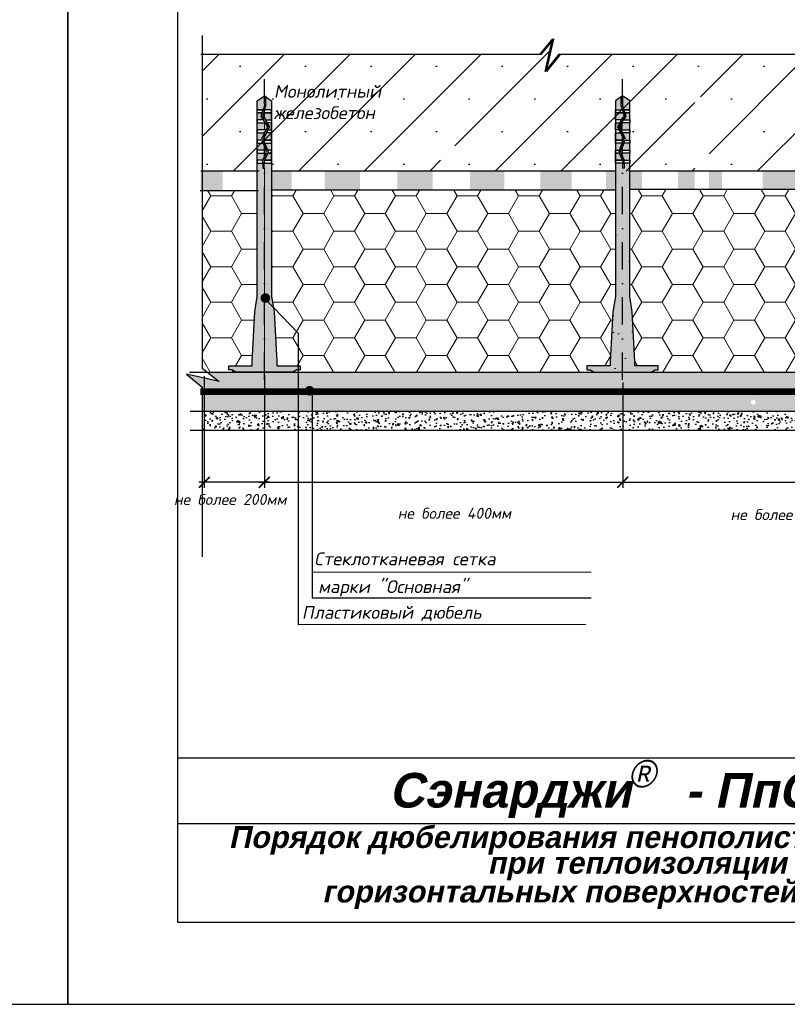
# Model space of a CAD drawing. Header units: inches. Extents: x 47 to 4151, y -1120 to 1902.
# Tile 78 of 93: x 1928 to 2068, y 949 to 1129. Entities that reach past the tile are written whole.
import ezdxf

# ---------------------------------------------------------------- set-up
doc = ezdxf.new("R2010")
doc.units = ezdxf.units.IN
doc.header["$LTSCALE"] = 10
doc.header["$MEASUREMENT"] = 0
doc.linetypes.add('DASHDOT', pattern=[1, 0.5, -0.25, 0, -0.25])
doc.linetypes.add('HIDDEN', pattern=[0.375, 0.25, -0.125])
doc.layers.add('dim', color=160, linetype='Continuous', lineweight=15)
doc.layers.add('Layer1', color=108, linetype='Continuous', lineweight=30)
for name, color, linetype in [('DUBEL', 142, 'Continuous'), ('hatch', 240, 'Continuous'), ('ndp', 242, 'Continuous'), ('ramka', 248, 'Continuous')]:
    doc.layers.add(name, color=color, linetype=linetype)
doc.layers.add('list', color=5, linetype='Continuous', plot=False)
doc.styles.add('ndp', font='ARIALBD.TTF', dxfattribs={"oblique": 12})
doc.styles.add('style2', font='romans.shx', dxfattribs={"oblique": 12})
doc.dimstyles.new('1', dxfattribs={"dimtxt": 2, "dimasz": 2, "dimexe": 1, "dimexo": 0.7, "dimgap": 2, "dimtad": 0, "dimtih": 1, "dimtoh": 1, "dimdec": 4, "dimzin": 0, "dimdsep": 46, "dimtxsty": 'style2', "dimblk": 'ARCHTICK', "dimcen": 1.5, "dimdle": 1, "dimadec": 0, "dimazin": 0, "dimtfac": 1, "dimtdec": 4, "dimtofl": 0, "dimtmove": 0, "dimatfit": 2, "dimldrblk": 'DOTSMALL', "dimfxl": 1, "dimtolj": 1, "dimtzin": 0, "dimarcsym": 0})
pattern_1 = [(350, (2566.6812, 1618.4841), (0.29139777, 0.39286785), [0, -0.4375])]
pattern_2 = [(0, (836.18176, 1637.6031), (0.21875, 0.4375), [0, -0.4375])]
pattern_3 = [(50, (836.1818, 1637.603), (2.5104106, -0.2196325), [0.2625, -2.8875]), (355, (836.1818, 1637.603), (-0.4856297, 2.6326725), [0.21, -2.31]), (100.4514, (836.391, 1637.5848), (2.024783, 2.4130384), [0.2230907, -2.4539974]), (46.1842, (836.1818, 1638.303), (3.735344, -0.5793166), [0.39375, -4.33125]), (96.6356, (836.493, 1638.2548), (3.271319, 3.409413), [0.334636, -3.680995]), (351.1842, (836.1818, 1638.303), (3.271317, 3.409415), [0.315, -3.465]), (21, (836.5318, 1638.128), (2.0891747, -1.409166), [0.2625, -2.8875]), (326, (836.5318, 1638.128), (0.8516037, 2.538025), [0.21, -2.31]), (71.4514, (836.7059, 1638.0107), (2.940779, 1.1288567), [0.2230907, -2.4539974]), (37.5, (836.1818, 1637.6031), (0.0425595, 1.1651285), [0, -2.282, 0, -2.345, 0, -2.31875]), (7.5, (836.1818, 1637.6031), (0.9207434, 1.380441), [0, -1.337, 0, -2.2295, 0, -0.88375]), (327.5, (835.4013, 1637.6031), (1.8683785, -0.07894205), [0, -0.875, 0, -2.73, 0, -3.6225]), (317.5, (835.0513, 1637.6031), (2.0411516, 0.3503674), [0, -1.1375, 0, -1.813, 0, -2.5725])]
pattern_4 = [(0, (1889.868, 340.1117), (5.625, 3.247595), [3.75, -7.5]), (120, (1889.868, 340.1117), (-5.625, 3.247595), [3.75, -7.5]), (60, (1889.868, 340.1117), (1e-08, 6.49519), [-7.5, 3.75])]

# ---------------------------------------------------------------- blocks, each defined once
blk = doc.blocks.new('_ArchTick')
at = {"layer": 'DUBEL', "color": 0, "const_width": 0.15}
blk.add_lwpolyline([(-0.5, -0.5), (0.5, 0.5)], dxfattribs=at)
blk = doc.blocks.new('*D307')
at = {"layer": 'Defpoints', "color": 0}
for p in [(2038.3, 1063.08), (2099.3, 1063.08), (2099.3, 1044.4)]:
    blk.add_point(p, dxfattribs=at)
at = {"layer": 'dim', "color": 0, "lineweight": -2}
for p, q in [((2038.3, 1062.38), (2038.3, 1043.4)), ((2099.3, 1062.38), (2099.3, 1043.4)), ((2037.3, 1044.4), (2100.3, 1044.4))]:
    blk.add_line(p, q, dxfattribs=at)
at = {"layer": 'dim', "color": 0, "lineweight": -2, "xscale": 2, "yscale": 2, "zscale": 2, "rotation": 180}
blk.add_blockref('_ArchTick', (2038.3, 1044.4), dxfattribs=at)
at = {"layer": 'dim', "color": 0, "lineweight": -2, "xscale": 2, "yscale": 2, "zscale": 2}
blk.add_blockref('_ArchTick', (2099.3, 1044.4), dxfattribs=at)
at = {"layer": 'dim', "color": 0, "insert": (2068.36, 1038.48), "char_height": 2, "attachment_point": 5, "style": 'style2'}
blk.add_mtext('\\A1;{\\fRomanS|b0|i0|c204|p2;не более 400мм}', dxfattribs=at)
blk = doc.blocks.new('_DotSmall')
at = {"layer": 'DUBEL', "color": 0, "const_width": 0.5}
blk.add_lwpolyline([(-0.0625, 0, 1), (0.0625, 0, 1)], format="xyb", close=True, dxfattribs=at)
blk = doc.blocks.new('*D322')
at = {"layer": 'Defpoints', "color": 0}
for p in [(1972.77, 1063.33), (2038.3, 1063.33), (2038.3, 1044.4)]:
    blk.add_point(p, dxfattribs=at)
at = {"layer": 'dim', "color": 0, "lineweight": -2}
for p, q in [((1972.77, 1062.63), (1972.77, 1043.4)), ((2038.3, 1062.63), (2038.3, 1043.4)), ((1971.77, 1044.4), (2039.3, 1044.4))]:
    blk.add_line(p, q, dxfattribs=at)
at = {"layer": 'dim', "color": 0, "lineweight": -2, "xscale": 2, "yscale": 2, "zscale": 2, "rotation": 180}
blk.add_blockref('_ArchTick', (1972.77, 1044.4), dxfattribs=at)
at = {"layer": 'dim', "color": 0, "lineweight": -2, "xscale": 2, "yscale": 2, "zscale": 2}
blk.add_blockref('_ArchTick', (2038.3, 1044.4), dxfattribs=at)
at = {"layer": 'dim', "color": 0, "insert": (2007.51, 1038.73), "char_height": 2, "attachment_point": 5, "style": 'style2'}
blk.add_mtext('\\A1;{\\fRomanS|b0|i0|c204|p2;не более 400мм}', dxfattribs=at)
blk = doc.blocks.new('*D323')
at = {"layer": 'Defpoints', "color": 0}
for p in [(1972.77, 1064.72), (1961.78, 1064.53), (1961.78, 1044.4)]:
    blk.add_point(p, dxfattribs=at)
at = {"layer": 'dim', "color": 0, "lineweight": -2}
for p, q in [((1961.78, 1063.83), (1961.78, 1043.4)), ((1972.77, 1064.02), (1972.77, 1043.4)), ((1973.77, 1044.4), (1960.78, 1044.4))]:
    blk.add_line(p, q, dxfattribs=at)
at = {"layer": 'dim', "color": 0, "lineweight": -2, "xscale": 2, "yscale": 2, "zscale": 2, "rotation": 180}
blk.add_blockref('_ArchTick', (1961.78, 1044.4), dxfattribs=at)
at = {"layer": 'dim', "color": 0, "lineweight": -2, "xscale": 2, "yscale": 2, "zscale": 2}
blk.add_blockref('_ArchTick', (1972.77, 1044.4), dxfattribs=at)
at = {"layer": 'dim', "color": 0, "insert": (1966.53, 1041.26), "char_height": 2, "attachment_point": 5, "style": 'style2'}
blk.add_mtext('\\A1;{\\fRomanS|b0|i0|c204|p2;не более 200мм}', dxfattribs=at)

msp = doc.modelspace()

# ---------------------------------------------------------------- hatches: boundary and pattern name
at = {"layer": 'dim'}
h = msp.add_hatch(color=4, dxfattribs=at)
h.paths.add_polyline_path([(1972.778129, 1115.096473), (1971.474136, 1114.156579), (1971.474136, 1112.527853), (1972.536286, 1112.527853), (1972.778129, 1113.346206)])
h.paths.add_polyline_path([(1974.082123, 1114.156579), (1973.054931, 1114.89696), (1973.054931, 1113.306161), (1972.778129, 1112.527853), (1972.778129, 1112.369519), (1972.824921, 1112.527853), (1974.082123, 1112.527853)])
h.paths.add_polyline_path([(1974.082123, 1111.982397), (1972.778129, 1111.982397), (1972.778129, 1110.975996), (1972.956104, 1110.688795), (1974.082123, 1110.688795)])
h.paths.add_polyline_path([(1972.198702, 1111.385536), (1972.375089, 1111.982397), (1971.474136, 1111.982397), (1971.474136, 1110.688795), (1972.630464, 1110.688795)])
h.paths.add_polyline_path([(1972.778129, 1111.982397), (1972.663725, 1111.982397), (1972.499287, 1111.425969), (1972.778129, 1110.975996)])
h.paths.add_polyline_path([(1972.778129, 1110.143339), (1971.474136, 1110.143339), (1971.474136, 1108.849737), (1972.778129, 1108.849737)])
h.paths.add_polyline_path([(1972.968476, 1110.143339), (1972.778129, 1110.143339), (1972.778129, 1108.849737), (1973.105437, 1108.849737), (1973.404359, 1109.439948)])
h.paths.add_polyline_path([(1974.082123, 1110.143339), (1973.294117, 1110.143339), (1973.721546, 1109.453589), (1973.415715, 1108.849737), (1974.082123, 1108.849737)])
h.paths.add_polyline_path([(1974.082123, 1108.304281), (1973.139459, 1108.304281), (1972.778129, 1107.59085), (1972.778129, 1107.010679), (1974.082123, 1107.010679)])
h.paths.add_polyline_path([(1972.778129, 1108.304281), (1971.474136, 1108.304281), (1971.474136, 1107.010679), (1972.372456, 1107.010679), (1972.778129, 1105.904192), (1972.778129, 1106.70832), (1972.590437, 1107.220258), (1972.778129, 1107.59085), (1972.778129, 1108.203482), (1972.289126, 1107.237964)])
h.paths.add_polyline_path([(1972.778129, 1105.904192), (1972.572437, 1106.465223), (1971.474136, 1106.465223), (1971.474136, 1105.171622), (1972.778129, 1105.171622)])
h.paths.add_polyline_path([(1974.082123, 1106.465223), (1972.867256, 1106.465223), (1973.341532, 1105.171622), (1974.082123, 1105.171622)])
h.paths.add_polyline_path([(1974.082123, 1104.626165), (1973.399706, 1104.626165), (1972.819919, 1103.332564), (1974.082123, 1103.332564)])
h.paths.add_polyline_path([(1972.778129, 1104.626165), (1971.474136, 1104.626165), (1971.474136, 1103.332564), (1972.516587, 1103.332564), (1972.778129, 1103.916108)])
h.paths.add_polyline_path([(1972.487713, 1102.787108), (1971.474136, 1102.787108), (1971.474136, 1078.381266), (1971.001246, 1075.607412), (1970.524305, 1066.467857), (1970.524305, 1065.672592), (1966.248239, 1065.672592), (1966.248239, 1064.957988), (1966.83738, 1064.957988), (1967.566899, 1064.517191), (1972.778129, 1064.517191), (1972.778129, 1101.883826), (1972.487713, 1101.883826)])
h.paths.add_polyline_path([(1974.082123, 1102.787108), (1972.778129, 1102.787108), (1972.778129, 1064.517191), (1977.98936, 1064.517191), (1978.718879, 1064.957988), (1979.30802, 1064.957988), (1979.30802, 1065.672592), (1975.031954, 1065.672592), (1975.031954, 1066.467857), (1974.555013, 1075.607412), (1974.082123, 1078.381266)])
h = msp.add_hatch(dxfattribs=at)
h.set_pattern_fill('AR-SAND', color=1, scale=5, style=0)
h.set_pattern_definition([(37.5, (1889.868, 340.112), (-0.31497, 9.63412), [0, -7.6, 0, -8.5, 0, -8.125]), (7.5, (1889.868, 340.112), (8.84888, 14.11073), [0, -4.1, 0, -6.85, 0, -2.625]), (327.5, (1883.718, 340.112), (15.57071, 0.028295), [0, -2.5, 0, -9, 0, -11.75]), (317.5, (1883.718, 340.112), (15.03063, 4.38838), [0, -1.25, 0, -5.9, 0, -6.75])])
h.paths.add_polyline_path([(2039.563348, 1102.787108), (2038.549771, 1102.787108), (2038.549771, 1101.883826), (2038.259355, 1101.883826), (2038.259355, 1064.517191), (2043.470585, 1064.517191), (2044.200104, 1064.957988), (2044.789245, 1064.957988), (2044.789245, 1065.672592), (2040.513179, 1065.672592), (2040.513179, 1066.467857), (2040.036238, 1075.607412), (2039.563348, 1078.381266)])
h.paths.add_polyline_path([(2038.259355, 1102.787108), (2036.955361, 1102.787108), (2036.955361, 1078.381266), (2036.482471, 1075.607412), (2036.00553, 1066.467857), (2036.00553, 1065.672592), (2031.729464, 1065.672592), (2031.729464, 1064.957988), (2032.318605, 1064.957988), (2033.048124, 1064.517191), (2038.259355, 1064.517191)])
h.paths.add_polyline_path([(2037.637778, 1104.626165), (2036.955361, 1104.626165), (2036.955361, 1103.332564), (2038.217565, 1103.332564)])
h.paths.add_polyline_path([(2039.563348, 1104.626165), (2038.259355, 1104.626165), (2038.259355, 1103.916108), (2038.520897, 1103.332564), (2039.563348, 1103.332564)])
h.paths.add_polyline_path([(2039.563348, 1106.465223), (2038.465047, 1106.465223), (2038.259355, 1105.904192), (2038.259355, 1105.171622), (2039.563348, 1105.171622)])
h.paths.add_polyline_path([(2038.170228, 1106.465223), (2036.955361, 1106.465223), (2036.955361, 1105.171622), (2037.695952, 1105.171622)])
h.paths.add_polyline_path([(2038.259355, 1107.59085), (2037.898025, 1108.304281), (2036.955361, 1108.304281), (2036.955361, 1107.010679), (2038.259355, 1107.010679)])
h.paths.add_polyline_path([(2039.563348, 1108.304281), (2038.259355, 1108.304281), (2038.748358, 1107.237964), (2038.259355, 1108.203482), (2038.259355, 1107.59085), (2038.447047, 1107.220258), (2038.259355, 1106.70832), (2038.259355, 1105.904192), (2038.465047, 1106.465223), (2038.665028, 1107.010679), (2039.563348, 1107.010679)])
h.paths.add_polyline_path([(2039.563348, 1114.156579), (2038.259355, 1115.096473), (2038.259355, 1113.346206), (2038.501198, 1112.527853), (2039.563348, 1112.527853)])
h.paths.add_polyline_path([(2037.982553, 1113.306161), (2037.982553, 1114.89696), (2036.955361, 1114.156579), (2036.955361, 1112.527853), (2038.212563, 1112.527853), (2038.259355, 1112.369519), (2038.259355, 1112.527853)])
h.paths.add_polyline_path([(2038.259355, 1111.982397), (2036.955361, 1111.982397), (2036.955361, 1110.688795), (2038.08138, 1110.688795), (2038.259355, 1110.975996)])
h.paths.add_polyline_path([(2039.563348, 1111.982397), (2038.662395, 1111.982397), (2038.838782, 1111.385536), (2038.40702, 1110.688795), (2039.563348, 1110.688795)])
h.paths.add_polyline_path([(2039.563348, 1110.143339), (2038.259355, 1110.143339), (2038.259355, 1108.849737), (2039.563348, 1108.849737)])
h.paths.add_polyline_path([(2037.315938, 1109.453589), (2037.743367, 1110.143339), (2036.955361, 1110.143339), (2036.955361, 1108.849737), (2037.621769, 1108.849737)])
h = msp.add_hatch(color=4, dxfattribs=at)
h.paths.add_polyline_path([(2038.259355, 1111.982397), (2036.955361, 1111.982397), (2036.955361, 1110.688795), (2038.08138, 1110.688795), (2038.259355, 1110.975996)])
h.paths.add_polyline_path([(2037.982553, 1114.89696), (2036.955361, 1114.156579), (2036.955361, 1112.527853), (2038.212563, 1112.527853), (2038.259355, 1112.369519), (2038.259355, 1112.527853), (2037.982553, 1113.306161)])
h.paths.add_polyline_path([(2039.563348, 1114.156579), (2038.259355, 1115.096473), (2038.259355, 1113.346206), (2038.501198, 1112.527853), (2039.563348, 1112.527853)])
h.paths.add_polyline_path([(2039.563348, 1111.982397), (2038.662395, 1111.982397), (2038.838782, 1111.385536), (2038.40702, 1110.688795), (2039.563348, 1110.688795)])
h.paths.add_polyline_path([(2039.563348, 1110.143339), (2038.259355, 1110.143339), (2038.259355, 1108.849737), (2039.563348, 1108.849737)])
h.paths.add_polyline_path([(2038.538197, 1111.425969), (2038.373759, 1111.982397), (2038.259355, 1111.982397), (2038.259355, 1110.975996)])
h.paths.add_polyline_path([(2037.743367, 1110.143339), (2036.955361, 1110.143339), (2036.955361, 1108.849737), (2037.621769, 1108.849737), (2037.315938, 1109.453589)])
h.paths.add_polyline_path([(2039.563348, 1108.304281), (2038.259355, 1108.304281), (2038.748358, 1107.237964), (2038.259355, 1108.203482), (2038.259355, 1107.59085), (2038.447047, 1107.220258), (2038.259355, 1106.70832), (2038.259355, 1105.904192), (2038.465047, 1106.465223), (2038.665028, 1107.010679), (2039.563348, 1107.010679)])
h.paths.add_polyline_path([(2038.259355, 1107.59085), (2037.898025, 1108.304281), (2036.955361, 1108.304281), (2036.955361, 1107.010679), (2038.259355, 1107.010679)])
h.paths.add_polyline_path([(2038.170228, 1106.465223), (2036.955361, 1106.465223), (2036.955361, 1105.171622), (2037.695952, 1105.171622)])
h.paths.add_polyline_path([(2039.563348, 1106.465223), (2038.465047, 1106.465223), (2038.259355, 1105.904192), (2038.259355, 1105.171622), (2039.563348, 1105.171622)])
h.paths.add_polyline_path([(2037.637778, 1104.626165), (2036.955361, 1104.626165), (2036.955361, 1103.332564), (2038.217565, 1103.332564)])
h.paths.add_polyline_path([(2039.563348, 1104.626165), (2038.259355, 1104.626165), (2038.259355, 1103.916108), (2038.520897, 1103.332564), (2039.563348, 1103.332564)])
h.paths.add_polyline_path([(2038.259355, 1102.787108), (2036.955361, 1102.787108), (2036.955361, 1078.381266), (2036.482471, 1075.607412), (2036.00553, 1066.467857), (2036.00553, 1065.672592), (2031.729464, 1065.672592), (2031.729464, 1064.957988), (2032.318605, 1064.957988), (2033.048124, 1064.517191), (2038.259355, 1064.517191)])
h.paths.add_polyline_path([(2039.563348, 1102.787108), (2038.549771, 1102.787108), (2038.549771, 1101.883826), (2038.259355, 1101.883826), (2038.259355, 1064.517191), (2043.470585, 1064.517191), (2044.200104, 1064.957988), (2044.789245, 1064.957988), (2044.789245, 1065.672592), (2040.513179, 1065.672592), (2040.513179, 1066.467857), (2040.036238, 1075.607412), (2039.563348, 1078.381266)])
msp.add_hatch(color=4, dxfattribs=at).paths.add_polyline_path([(2038.259355, 1110.143339), (2038.069008, 1110.143339), (2037.633125, 1109.439948), (2037.932047, 1108.849737), (2038.259355, 1108.849737)])
h = msp.add_hatch(dxfattribs=at)
h.set_pattern_fill('HONEY', color=1, scale=30, style=0)
h.set_pattern_definition(pattern_4)
h.paths.add_polyline_path([(1971.474136, 1097.74657), (1961.40766, 1097.74657), (1961.40766, 1065.298069), (1962.398473, 1064.517191), (1967.566899, 1064.517191), (1966.83738, 1064.957988), (1966.248239, 1064.957988), (1966.248239, 1065.672592), (1970.524305, 1065.672592), (1970.524305, 1066.467857), (1971.001246, 1075.607412), (1971.474136, 1078.381266)])
h = msp.add_hatch(dxfattribs=at)
h.set_pattern_fill('HONEY', color=1, scale=30, style=0)
h.set_pattern_definition(pattern_4)
h.paths.add_polyline_path([(2036.955361, 1097.851631), (1974.082123, 1097.851631), (1974.082123, 1078.381266), (1974.429479, 1076.343759), (1978.961144, 1071.658524), (1978.961144, 1065.672592), (1979.30802, 1065.672592), (1979.30802, 1064.957988), (1978.961144, 1064.957988), (1978.961144, 1064.517191), (1991.205716, 1064.517191), (2033.048124, 1064.517191), (2032.318605, 1064.957988), (2031.729464, 1064.957988), (2031.729464, 1065.672592), (2036.00553, 1065.672592), (2036.00553, 1066.467857), (2036.482471, 1075.607412), (2036.955361, 1078.381266)])
h.paths.add_polyline_path([(1978.961144, 1071.658524), (1974.429479, 1076.343759), (1974.555013, 1075.607412), (1975.031954, 1066.467857), (1975.031954, 1065.672592), (1978.961144, 1065.672592)], flags=17)
h = msp.add_hatch(dxfattribs=at)
h.set_pattern_fill('HONEY', color=1, scale=30, style=0)
h.set_pattern_definition(pattern_4)
h.paths.add_polyline_path([(2071.262335, 1077.812962, -0.0274360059), (2071.214166, 1077.810316, -1), (2071.214166, 1078.690141, -0.9465932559), (2071.262335, 1077.812962), (2071.262335, 1064.517191), (2073.513034, 1064.517191), (2073.513034, 1097.942615), (2039.563348, 1097.942615), (2039.563348, 1078.381266), (2040.036238, 1075.607412), (2040.513179, 1066.467857), (2040.513179, 1065.672592), (2044.789245, 1065.672592), (2044.789245, 1064.957988), (2044.200104, 1064.957988), (2043.470585, 1064.517191), (2071.262335, 1064.517191)])
at = {"layer": 'hatch'}
h = msp.add_hatch(dxfattribs=at)
h.set_pattern_fill('SACNCR', color=1, scale=90.327494, style=0)
h.set_pattern_definition([(45, (1177.907, 2000.766), (-5.987923, 5.987923), []), (45, (1183.895, 2000.766), (-5.987923, 5.987923), [0, -8.4682])])
h.paths.add_polyline_path([(2051.445619, 1114.156579), (2052.749613, 1115.096473), (2054.053607, 1114.156579), (2054.053607, 1112.527853), (2054.053607, 1111.982397), (2054.053607, 1110.143339), (2054.053607, 1108.304281), (2054.053607, 1106.465223), (2054.053607, 1104.626165), (2054.053607, 1102.787108), (2054.053607, 1101.328209), (2097.890644, 1101.328209), (2097.890644, 1102.787108), (2097.890644, 1103.332564), (2097.890644, 1104.626165), (2097.890644, 1105.171622), (2097.890644, 1106.465223), (2097.890644, 1107.010679), (2097.890644, 1108.304281), (2097.890644, 1108.849737), (2097.890644, 1110.143339), (2097.890644, 1110.688795), (2097.890644, 1111.982397), (2097.890644, 1112.527853), (2097.890644, 1114.156579), (2099.194638, 1115.096473), (2099.47144, 1114.89696), (2100.498632, 1114.156579), (2100.498632, 1112.527853), (2100.498632, 1110.688795), (2100.498632, 1110.143339), (2100.498632, 1108.849737), (2100.498632, 1108.304281), (2100.498632, 1106.465223), (2100.498632, 1105.171622), (2100.498632, 1103.332564), (2100.498632, 1102.787108), (2100.498632, 1101.328209), (2109.253353, 1101.328209), (2109.253353, 1122.640103), (2026.80716, 1122.640103), (2024.36342, 1119.539377), (2024.459654, 1119.979492), (2024.101799, 1119.52543), (2025.32327, 1125.11168), (2023.3036, 1122.654051), (2023.053441, 1122.654051), (2023.041979, 1122.640103), (1961.40766, 1122.640103), (1961.40766, 1101.328209), (2005.000594, 1101.328209), (2005.000594, 1102.787108), (2005.000594, 1103.332564), (2005.000594, 1104.626165), (2005.000594, 1105.171622), (2005.000594, 1106.465223), (2005.000594, 1107.010679), (2005.000594, 1108.304281), (2005.000594, 1108.849737), (2005.000594, 1110.143339), (2005.000594, 1110.688795), (2005.000594, 1111.982397), (2005.000594, 1112.527853), (2005.000594, 1114.156579), (2006.304588, 1115.096473), (2006.581389, 1114.89696), (2007.608582, 1114.156579), (2007.608582, 1112.527853), (2007.608582, 1110.688795), (2007.608582, 1110.143339), (2007.608582, 1108.849737), (2007.608582, 1108.304281), (2007.608582, 1106.465223), (2007.608582, 1105.171622), (2007.608582, 1103.332564), (2007.608582, 1102.787108), (2007.608582, 1101.328209), (2051.445619, 1101.328209), (2051.445619, 1102.787108), (2051.445619, 1103.332564), (2051.445619, 1105.171622), (2051.445619, 1107.010679), (2051.445619, 1108.304281), (2051.445619, 1110.143339), (2051.445619, 1112.527853)])
h.paths.add_polyline_path([(1973.907368, 1110.366501), (1998.654187, 1110.117151), (1999.402237, 1113.63645), (1974.655418, 1113.8858)], flags=24)
h.paths.add_polyline_path([(1974.242539, 1114.28264), (1997.87212, 1114.03329), (1998.62017, 1117.552589), (1974.990589, 1117.801939)], flags=24)
h = msp.add_hatch(dxfattribs=at)
h.set_pattern_fill('DOTS', color=1, scale=7, angle=350, style=0)
h.set_pattern_definition(pattern_1)
h.paths.add_polyline_path([(2028.9398, 1097.851631), (2028.9398, 1101.328209), (2023.223211, 1101.328209), (2023.223211, 1097.851631)])
h.paths.add_polyline_path([(2016.640937, 1097.851631), (2016.640937, 1101.328209), (2010.338758, 1101.328209), (2010.338758, 1097.851631)])
h.paths.add_polyline_path([(2003.533046, 1097.74657), (2003.533046, 1101.328209), (1997.090826, 1101.328209), (1997.090826, 1097.74657)])
h.paths.add_polyline_path([(1990.228452, 1097.74657), (1990.228452, 1101.328209), (1983.786226, 1101.328209), (1983.786226, 1097.74657)])
h.paths.add_polyline_path([(1977.750359, 1097.74657), (1977.750359, 1101.328209), (1971.728275, 1101.328209), (1971.728275, 1097.74657)])
h.paths.add_polyline_path([(1965.146001, 1097.74657), (1965.146001, 1101.328209), (1961.13254, 1101.328209), (1961.13254, 1097.74657)])
h = msp.add_hatch(dxfattribs=at)
h.set_pattern_fill('DOTS', color=1, scale=7, angle=350, style=0)
h.set_pattern_definition(pattern_1)
h.paths.add_polyline_path([(2109.253353, 1098.016324), (2109.253353, 1101.328209), (2104.98037, 1101.328209), (2104.98037, 1098.016324)])
h.paths.add_polyline_path([(2097.890644, 1097.942615), (2097.890644, 1101.328209), (2092.936207, 1101.328209), (2092.936207, 1097.942615)])
h.paths.add_polyline_path([(2086.774081, 1097.942615), (2086.774081, 1101.328209), (2079.809739, 1101.328209), (2079.809739, 1097.942615)])
h.paths.add_polyline_path([(2071.406839, 1097.942615), (2071.406839, 1101.328209), (2063.844223, 1101.328209), (2063.844223, 1097.942615)])
h.paths.add_polyline_path([(2056.42166, 1097.942615), (2056.42166, 1101.328209), (2054.053607, 1101.328209), (2054.053607, 1097.942615)])
h.paths.add_polyline_path([(2051.445619, 1097.851631), (2051.445619, 1101.328209), (2048.406526, 1101.328209), (2048.406526, 1097.851631)])
h.paths.add_polyline_path([(2041.824252, 1097.851631), (2041.824252, 1101.328209), (2035.241973, 1101.328209), (2035.241973, 1097.851631)])
h = msp.add_hatch(dxfattribs=at)
h.set_pattern_fill('DOTS', color=1, scale=7, style=0)
h.set_pattern_definition(pattern_2)
h.paths.add_polyline_path([(2011.58099, 1064.517191), (1991.205716, 1064.517191), (1962.398473, 1064.517191), (1964.522334, 1062.843337), (1958.521321, 1064.155498), (1961.40766, 1061.783517), (1961.40766, 1060.967891), (2011.58099, 1060.967891)])
h.paths.add_polyline_path([(2011.58099, 1060.967891), (1961.40766, 1060.967891), (1961.40766, 1057.41859), (2011.58099, 1057.41859)])
h.paths.add_polyline_path([(2013.057342, 1064.517191), (2011.58099, 1064.517191), (2011.58099, 1060.967891), (2013.057342, 1060.967891)])
h.paths.add_polyline_path([(2013.057342, 1060.967891), (2011.58099, 1060.967891), (2011.58099, 1057.41859), (2013.057342, 1057.41859)])
h = msp.add_hatch(dxfattribs=at)
h.set_pattern_fill('DOTS', color=1, scale=7, style=0)
h.set_pattern_definition(pattern_2)
h.paths.add_polyline_path([(2062.252814, 1064.517191), (2013.057342, 1064.517191), (2013.057342, 1060.967891), (2013.982803, 1060.967891, -0.5376095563), (2014.38759, 1061.580055, -0.5376095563), (2014.792376, 1060.967891), (2062.252814, 1060.967891)])
h.paths.add_polyline_path([(2062.252814, 1058.636607, -0.0725178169), (2062.127204, 1058.618293, -1), (2062.127204, 1059.498118, -0.0725178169), (2062.252814, 1059.479803), (2062.252814, 1060.967891), (2014.792376, 1060.967891, -0.3007203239), (2014.38759, 1060.70023, -0.3007203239), (2013.982803, 1060.967891), (2013.057342, 1060.967891), (2013.057342, 1057.41859), (2062.252814, 1057.41859)])
h.paths.add_polyline_path([(2065.630609, 1064.517191), (2062.252814, 1064.517191), (2062.252814, 1060.967891), (2065.630609, 1060.967891)])
h.paths.add_polyline_path([(2065.630609, 1060.967891), (2062.252814, 1060.967891), (2062.252814, 1059.479803, -0.7455016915), (2062.252814, 1058.636607), (2062.252814, 1057.41859), (2065.630609, 1057.41859)])
h = msp.add_hatch(dxfattribs=at)
h.set_pattern_fill('DOTS', color=1, scale=7, style=0)
h.set_pattern_definition(pattern_2)
h.paths.add_polyline_path([(2106.367014, 1064.155498), (2112.368026, 1062.843337), (2110.244166, 1064.517191), (2065.630609, 1064.517191), (2065.630609, 1060.967891), (2109.253353, 1060.967891), (2109.253353, 1061.783517)])
h.paths.add_polyline_path([(2109.253353, 1060.967891), (2065.630609, 1060.967891), (2065.630609, 1057.41859), (2109.253353, 1057.41859)])
h = msp.add_hatch(dxfattribs=at)
h.set_pattern_fill('AR-CONC', color=1, scale=0.35, style=0)
h.set_pattern_definition(pattern_3)
h.paths.add_polyline_path([(2011.58099, 1057.41859), (1961.40766, 1057.41859), (1961.40766, 1053.963135), (2011.58099, 1053.963135)])
h.paths.add_polyline_path([(2013.057342, 1057.41859), (2011.58099, 1057.41859), (2011.58099, 1053.963135), (2013.057342, 1053.963135)])
h.paths.add_polyline_path([(2014.485751, 1057.41859), (2013.057342, 1057.41859), (2013.057342, 1053.963135), (2014.485751, 1053.963135)])
h = msp.add_hatch(dxfattribs=at)
h.set_pattern_fill('AR-CONC', color=1, scale=0.35, style=0)
h.set_pattern_definition(pattern_3)
h.paths.add_polyline_path([(2062.252814, 1057.41859), (2014.485751, 1057.41859), (2014.485751, 1053.963135), (2062.252814, 1053.963135)])
h.paths.add_polyline_path([(2065.630609, 1057.41859), (2062.252814, 1057.41859), (2062.252814, 1053.963135), (2063.178728, 1053.963135, -0.3585132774), (2063.610401, 1054.318307, -0.3585132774), (2064.042075, 1053.963135), (2065.630609, 1053.963135)])
h = msp.add_hatch(dxfattribs=at)
h.set_pattern_fill('AR-CONC', color=1, scale=0.35, style=0)
h.set_pattern_definition(pattern_3)
h.paths.add_polyline_path([(2109.253353, 1057.41859), (2065.630609, 1057.41859), (2065.630609, 1053.963135), (2109.253353, 1053.963135)])

# ---------------------------------------------------------------- linework, layer by layer
at = {"layer": 'dim', "color": 142, "lineweight": 0}
for p, q in [((1972.778129, 1115.096473), (1971.474136, 1114.156579)), ((1972.778129, 1113.346206), (1972.778129, 1115.096473)), ((1971.474136, 1114.156579), (1971.474136, 1112.527853)), ((1972.536286, 1112.527853), (1972.778129, 1113.346206)), ((1973.054931, 1113.306161), (1972.778129, 1112.527853)), ((1974.082123, 1114.156579), (1973.054931, 1114.89696)), ((1973.054931, 1114.89696), (1973.054931, 1113.306161)), ((1974.082123, 1112.527853), (1974.082123, 1114.156579)), ((1971.474136, 1112.527853), (1972.536286, 1112.527853)), ((1972.375089, 1111.982397), (1971.474136, 1111.982397)), ((1971.474136, 1111.982397), (1971.474136, 1110.688795)), ((1972.198702, 1111.385536), (1972.375089, 1111.982397)), ((1972.630464, 1110.688795), (1972.198702, 1111.385536)), ((1972.778129, 1112.527853), (1972.778129, 1112.369519)), ((1972.778129, 1112.369519), (1972.824921, 1112.527853)), ((1974.082123, 1111.982397), (1972.778129, 1111.982397)), ((1972.778129, 1111.982397), (1972.778129, 1110.975996)), ((1972.824921, 1112.527853), (1974.082123, 1112.527853)), ((1974.082123, 1110.688795), (1974.082123, 1111.982397)), ((1971.474136, 1110.688795), (1972.630464, 1110.688795)), ((1972.778129, 1110.143339), (1971.474136, 1110.143339)), ((1971.474136, 1110.143339), (1971.474136, 1108.849737)), ((1972.778129, 1110.975996), (1972.956104, 1110.688795)), ((1972.778129, 1108.849737), (1972.778129, 1110.143339)), ((1972.968476, 1110.143339), (1972.778129, 1110.143339)), ((1972.778129, 1110.143339), (1972.778129, 1108.849737)), ((1972.956104, 1110.688795), (1974.082123, 1110.688795)), ((1973.404359, 1109.439948), (1972.968476, 1110.143339)), ((1974.082123, 1110.143339), (1973.294117, 1110.143339)), ((1973.294117, 1110.143339), (1973.721546, 1109.453589)), ((1974.082123, 1108.849737), (1974.082123, 1110.143339)), ((1971.474136, 1108.849737), (1972.778129, 1108.849737)), ((1972.778129, 1108.849737), (1973.105437, 1108.849737)), ((1973.105437, 1108.849737), (1973.404359, 1109.439948)), ((1973.721546, 1109.453589), (1973.415715, 1108.849737)), ((1973.415715, 1108.849737), (1974.082123, 1108.849737)), ((1972.487713, 1102.787108), (1971.474136, 1102.787108)), ((1971.474136, 1102.787108), (1971.474136, 1078.381266)), ((1972.487713, 1101.883826), (1972.487713, 1102.787108)), ((1972.778129, 1101.883826), (1972.487713, 1101.883826)), ((1972.778129, 1078.507634), (1972.778129, 1101.883826)), ((1971.474136, 1078.381266), (1971.001246, 1075.607412)), ((1972.778129, 1064.517191), (1972.778129, 1077.706748)), ((1972.778129, 1077.706748), (1972.778129, 1064.517191)), ((1971.001246, 1075.607412), (1970.524305, 1066.467857)), ((1974.555013, 1075.607412), (1974.429479, 1076.343759)), ((1975.031954, 1066.467857), (1974.555013, 1075.607412)), ((1970.524305, 1066.467857), (1970.524305, 1065.672592)), ((1975.031954, 1065.672592), (1975.031954, 1066.467857)), ((1970.524305, 1065.672592), (1966.248239, 1065.672592)), ((1966.248239, 1065.672592), (1966.248239, 1064.957988)), ((1966.248239, 1064.957988), (1966.83738, 1064.957988)), ((1966.83738, 1064.957988), (1967.566899, 1064.517191)), ((1978.961144, 1065.672592), (1975.031954, 1065.672592)), ((1977.98936, 1064.517191), (1978.718879, 1064.957988)), ((1978.718879, 1064.957988), (1978.961144, 1064.957988))]:
    msp.add_line(p, q, dxfattribs=at)
at = {"layer": 'dim', "color": 242, "lineweight": 0}
for p, q in [((1974.429479, 1076.343759), (1973.120215, 1077.697393)), ((1978.961144, 1064.957988), (1978.961144, 1065.672592))]:
    msp.add_line(p, q, dxfattribs=at)
at = {"layer": 'dim', "color": 108, "lineweight": 0}
for p, q in [((1967.566899, 1064.517191), (1972.778129, 1064.517191)), ((1972.778129, 1064.517191), (1977.98936, 1064.517191))]:
    msp.add_line(p, q, dxfattribs=at)
at = {"layer": 'dim', "color": 242, "lineweight": 0}
for start, end in [(114.45603427, 245.54396573), (245.54396573, 270), (270, 291.32308492)]:
    msp.add_arc((1972.960251, 1078.107191), 0.439912, start, end, dxfattribs=at)
at = {"layer": 'DUBEL', "linetype": 'DASHDOT'}
for p, q in [((1972.778129, 1063.150233), (1972.778129, 1118.115257)), ((2038.259355, 1063.150233), (2038.259355, 1118.115257))]:
    msp.add_line(p, q, dxfattribs=at)
at = {"layer": 'DUBEL'}
for points in [[(1975.031954, 1066.467857), (1975.031954, 1065.672592), (1979.30802, 1065.672592), (1979.30802, 1064.957988), (1978.718879, 1064.957988), (1977.98936, 1064.517191), (1967.566899, 1064.517191), (1966.83738, 1064.957988), (1966.248239, 1064.957988), (1966.248239, 1065.672592), (1970.524305, 1065.672592), (1970.524305, 1066.467857), (1971.001246, 1075.607412), (1971.474136, 1078.381266), (1971.474136, 1102.787108), (1972.487713, 1102.787108), (1972.487713, 1101.883826), (1972.764515, 1101.883826), (1972.764515, 1102.787108), (1972.487713, 1102.787108), (1974.082123, 1102.787108), (1974.082123, 1103.332564), (1972.819919, 1103.332564), (1972.764515, 1103.208947), (1972.778129, 1102.787108), (1972.487713, 1102.787108), (1972.487713, 1103.268141), (1972.516587, 1103.332564), (1971.474136, 1103.332564), (1971.474136, 1102.787108), (1971.474136, 1104.626165), (1973.096374, 1104.626165), (1972.516587, 1103.332564), (1973.179057, 1104.810647), (1973.046713, 1105.171622), (1971.474136, 1105.171622), (1971.474136, 1104.626165), (1971.474136, 1106.465223), (1972.572437, 1106.465223), (1973.046713, 1105.171622), (1972.372456, 1107.010679), (1971.474136, 1107.010679), (1971.474136, 1106.465223), (1971.474136, 1108.304281), (1972.778129, 1108.304281), (1972.289126, 1107.237964), (1973.105437, 1108.849737), (1971.474136, 1108.849737), (1971.474136, 1108.304281), (1971.474136, 1110.143339), (1972.778129, 1110.143339), (1972.968476, 1110.143339), (1973.404359, 1109.439948), (1973.105437, 1108.849737), (1973.404359, 1109.439948), (1972.630464, 1110.688795), (1971.474136, 1110.688795), (1971.474136, 1110.143339), (1971.474136, 1111.982397), (1972.375089, 1111.982397), (1972.198702, 1111.385536), (1972.630464, 1110.688795), (1972.198702, 1111.385536), (1972.375089, 1111.982397), (1971.474136, 1111.982397), (1971.474136, 1112.527853), (1972.536286, 1112.527853), (1972.375089, 1111.982397), (1972.536286, 1112.527853), (1971.474136, 1112.527853), (1971.474136, 1114.156579), (1972.778129, 1115.096473), (1972.778129, 1113.346206), (1972.536286, 1112.527853), (1972.778129, 1112.527853), (1973.054931, 1113.306161), (1973.054931, 1114.89696), (1972.778129, 1115.096473), (1974.082123, 1114.156579), (1974.082123, 1112.527853), (1972.824921, 1112.527853), (1972.663725, 1111.982397), (1974.082123, 1111.982397), (1972.778129, 1111.982397), (1972.663725, 1111.982397), (1972.499287, 1111.425969), (1972.956104, 1110.688795), (1974.082123, 1110.688795), (1974.082123, 1112.527853), (1974.082123, 1110.143339), (1973.294117, 1110.143339), (1972.956104, 1110.688795), (1973.721546, 1109.453589), (1973.415715, 1108.849737), (1974.082123, 1108.849737), (1974.082123, 1110.143339), (1974.082123, 1108.304281), (1973.139459, 1108.304281), (1973.415715, 1108.849737), (1972.590437, 1107.220258), (1972.867256, 1106.465223), (1974.082123, 1106.465223), (1974.082123, 1108.304281), (1974.082123, 1107.010679), (1972.778129, 1107.010679), (1972.667275, 1107.010679), (1974.082123, 1107.010679), (1974.082123, 1105.171622), (1973.341532, 1105.171622), (1972.867256, 1106.465223), (1973.477707, 1104.800199), (1973.399706, 1104.626165), (1974.082123, 1104.626165), (1973.399706, 1104.626165), (1972.819919, 1103.332564), (1974.082123, 1103.332564), (1974.082123, 1105.171622), (1974.082123, 1102.787108), (1974.082123, 1078.381266), (1974.555013, 1075.607412), (1975.031954, 1066.467857)], [(2036.00553, 1066.467857), (2036.00553, 1065.672592), (2031.729464, 1065.672592), (2031.729464, 1064.957988), (2032.318605, 1064.957988), (2033.048124, 1064.517191), (2043.470585, 1064.517191), (2044.200104, 1064.957988), (2044.789245, 1064.957988), (2044.789245, 1065.672592), (2040.513179, 1065.672592), (2040.513179, 1066.467857), (2040.036238, 1075.607412), (2039.563348, 1078.381266), (2039.563348, 1102.787108), (2038.549771, 1102.787108), (2038.549771, 1101.883826), (2038.272969, 1101.883826), (2038.272969, 1102.787108), (2038.549771, 1102.787108), (2036.955361, 1102.787108), (2036.955361, 1103.332564), (2038.217565, 1103.332564), (2038.272969, 1103.208947), (2038.259355, 1102.787108), (2038.549771, 1102.787108), (2038.549771, 1103.268141), (2038.520897, 1103.332564), (2039.563348, 1103.332564), (2039.563348, 1102.787108), (2039.563348, 1104.626165), (2037.94111, 1104.626165), (2038.520897, 1103.332564), (2037.858427, 1104.810647), (2037.990771, 1105.171622), (2039.563348, 1105.171622), (2039.563348, 1104.626165), (2039.563348, 1106.465223), (2038.465047, 1106.465223), (2037.990771, 1105.171622), (2038.665028, 1107.010679), (2039.563348, 1107.010679), (2039.563348, 1106.465223), (2039.563348, 1108.304281), (2038.259355, 1108.304281), (2038.748358, 1107.237964), (2037.932047, 1108.849737), (2039.563348, 1108.849737), (2039.563348, 1108.304281), (2039.563348, 1110.143339), (2038.259355, 1110.143339), (2038.069008, 1110.143339), (2037.633125, 1109.439948), (2037.932047, 1108.849737), (2037.633125, 1109.439948), (2038.40702, 1110.688795), (2039.563348, 1110.688795), (2039.563348, 1110.143339), (2039.563348, 1111.982397), (2038.662395, 1111.982397), (2038.838782, 1111.385536), (2038.40702, 1110.688795), (2038.838782, 1111.385536), (2038.662395, 1111.982397), (2039.563348, 1111.982397), (2039.563348, 1112.527853), (2038.501198, 1112.527853), (2038.662395, 1111.982397), (2038.501198, 1112.527853), (2039.563348, 1112.527853), (2039.563348, 1114.156579), (2038.259355, 1115.096473), (2038.259355, 1113.346206), (2038.501198, 1112.527853), (2038.259355, 1112.527853), (2037.982553, 1113.306161), (2037.982553, 1114.89696), (2038.259355, 1115.096473), (2036.955361, 1114.156579), (2036.955361, 1112.527853), (2038.212563, 1112.527853), (2038.373759, 1111.982397), (2036.955361, 1111.982397), (2038.259355, 1111.982397), (2038.373759, 1111.982397), (2038.538197, 1111.425969), (2038.08138, 1110.688795), (2036.955361, 1110.688795), (2036.955361, 1112.527853), (2036.955361, 1110.143339), (2037.743367, 1110.143339), (2038.08138, 1110.688795), (2037.315938, 1109.453589), (2037.621769, 1108.849737), (2036.955361, 1108.849737), (2036.955361, 1110.143339), (2036.955361, 1108.304281), (2037.898025, 1108.304281), (2037.621769, 1108.849737), (2038.447047, 1107.220258), (2038.170228, 1106.465223), (2036.955361, 1106.465223), (2036.955361, 1108.304281), (2036.955361, 1107.010679), (2038.259355, 1107.010679), (2038.370209, 1107.010679), (2036.955361, 1107.010679), (2036.955361, 1105.171622), (2037.695952, 1105.171622), (2038.170228, 1106.465223), (2037.559777, 1104.800199), (2037.637778, 1104.626165), (2036.955361, 1104.626165), (2037.637778, 1104.626165), (2038.217565, 1103.332564), (2036.955361, 1103.332564), (2036.955361, 1105.171622), (2036.955361, 1102.787108), (2036.955361, 1078.381266), (2036.482471, 1075.607412), (2036.00553, 1066.467857)]]:
    msp.add_lwpolyline(points, close=True, dxfattribs=at)
at = {"layer": 'DUBEL', "linetype": 'HIDDEN', "const_width": 1.2}
msp.add_lwpolyline([(1961.081449, 1060.967891), (2109.253353, 1060.967891)], dxfattribs=at)
at = {"layer": 'hatch'}
for points in [[(1961.40766, 1126.125314), (1961.40766, 1065.298069), (1964.522334, 1062.843337), (1958.521321, 1064.155498), (1961.40766, 1061.783517), (1961.40766, 1030.755349)], [(2111.834595, 1122.640103), (2026.556532, 1122.640103), (2024.101799, 1119.52543), (2025.413961, 1125.526442), (2023.041979, 1122.640103), (1961.13391, 1122.640103)], [(2112.096216, 1122.654051), (2026.818153, 1122.654051), (2024.36342, 1119.539377), (2025.675582, 1125.540389), (2023.3036, 1122.654051), (1976.186459, 1122.654051)], [(2112.096216, 1122.654051), (2026.818153, 1122.654051), (2024.36342, 1119.539377), (2025.675582, 1125.540389), (2023.3036, 1122.654051), (2007.956569, 1122.654051)]]:
    msp.add_lwpolyline(points, dxfattribs=at)
at = {"layer": 'Layer1'}
for p, q in [((1971.798698, 1101.328209), (1961.163556, 1101.328209)), ((2037.085326, 1101.328209), (1974.026513, 1101.328209)), ((2097.890644, 1101.328209), (2039.394429, 1101.328209)), ((1971.695637, 1097.74657), (1961.054172, 1097.74657)), ((2037.034356, 1097.851631), (1973.957117, 1097.851631)), ((2097.948182, 1097.942615), (2039.481567, 1097.942615)), ((1959.069117, 1064.517191), (1991.205716, 1064.517191)), ((1991.205716, 1064.517191), (2110.244166, 1064.517191)), ((1959.210728, 1057.41859), (2109.253353, 1057.41859)), ((1959.210728, 1053.963135), (2109.253353, 1053.963135))]:
    msp.add_line(p, q, dxfattribs=at)
at = {"layer": 'list'}
for points in [[(1726.866318, 948.900358), (1936.866318, 948.900358), (1936.866318, 1238.900358), (1726.866318, 1238.900358)], [(1936.866318, 948.900358), (2146.866318, 948.900358), (2146.866318, 1238.900358), (1936.866318, 1238.900358)]]:
    msp.add_lwpolyline(points, close=True, dxfattribs=at)
at = {"layer": 'ndp'}
for p, q in [((1972.953337, 1077.869925), (1978.961144, 1071.658524)), ((1978.961144, 1071.658524), (1978.961144, 1018.342541)), ((1981.523226, 1060.499765), (1981.523226, 1023.232542)), ((1981.583618, 1027.956498), (2032.505911, 1028.003068)), ((1981.507645, 1023.242561), (2032.505911, 1023.289131)), ((1978.958248, 1018.40457), (2031.525557, 1018.451139))]:
    msp.add_line(p, q, dxfattribs=at)
at = {"layer": 'ndp', "const_width": 0.879825}
for points in [[(1972.960251, 1078.547103, 1), (1972.960251, 1077.667279, 1)], [(1981.03209, 1061.580055, 1), (1981.03209, 1060.70023, 1)]]:
    msp.add_lwpolyline(points, format="xyb", close=True, dxfattribs=at)
at = {"layer": 'ramka'}
for p, q in [((2131.866318, 993.900358), (1956.866318, 993.900358)), ((2131.866318, 981.900358), (1956.866318, 981.900358))]:
    msp.add_line(p, q, dxfattribs=at)
msp.add_lwpolyline([(1956.866318, 963.900358), (2131.866318, 963.900358), (2131.866318, 1223.900358), (1956.866318, 1223.900358)], close=True, dxfattribs=at)

# ---------------------------------------------------------------- texts
at = {"layer": 'ndp', "oblique": 12}
for s, height, style, p in [('Монолитный', 2.3461995, 'style2', (1974.506869, 1114.744515)), ('железобетон', 2.34619952, 'style2', (1974.506869, 1110.828376)), ('Стеклотканевая сетка', 2.34619952, 'style2', (1981.882627, 1029.220293)), ('марки "Основная"', 2.34619952, 'style2', (1982.600397, 1024.134206)), ('Пластиковый дюбель', 2.34619952, 'style2', (1979.622078, 1019.420263)), ('Сэнарджи    - ПпС-3', 6.33260053, 'ndp', (1995.581953, 984.891113)), ('Порядок дюбелирования пенополистирольной плиты ', 4, 'ndp', (1966.263791, 977.500978)), ('при теплоизоляции', 4, 'ndp', (2013.565986, 972.780335)), (' горизонтальных поверхностей фасадов', 4, 'ndp', (1981.772395, 967.53518))]:
    msp.add_text(s, height=height, dxfattribs=dict(at, style=style)).set_placement(p)
at = {"layer": 'ndp', "insert": (2039.295845, 993.581192), "char_height": 5, "attachment_point": 1, "style": 'style2'}
msp.add_mtext('{\\fCentury Gothic|b0|i0|c204|p32;®}', dxfattribs=at)

# ---------------------------------------------------------------- dimensions: what is measured, and where the dimension line sits
at = {"layer": 'dim'}
dim = msp.add_linear_dim(base=(1961.775495, 1044.399084), p1=(1972.768573, 1064.724874), p2=(1961.775495, 1064.526953), angle=180, text='{\\fRomanS|b0|i0|c204|p2;не более 200мм}', dimstyle='1', override={"dimtmove": 2}, dxfattribs=at)
dim.commit()
dim.dimension.update_dxf_attribs({"geometry": '*D323', "text_midpoint": (1966.526691, 1041.261068), "dimtype": 160})
for base, p1, p2, picture, middle in [((2038.304507, 1044.398472), (1972.774439, 1063.32881), (2038.304507, 1063.32881), '*D322', (2007.506877, 1038.732714)), ((2099.29803, 1044.402581), (2038.297332, 1063.075814), (2099.29803, 1063.075814), '*D307', (2068.360711, 1038.479717))]:
    dim = msp.add_linear_dim(base=base, p1=p1, p2=p2, text='{\\fRomanS|b0|i0|c204|p2;не более 400мм}', dimstyle='1', override={"dimtmove": 2}, dxfattribs=at)
    dim.commit()
    dim.dimension.update_dxf_attribs({"geometry": picture, "text_midpoint": middle, "dimtype": 160})

doc.saveas('drawing.dxf')
